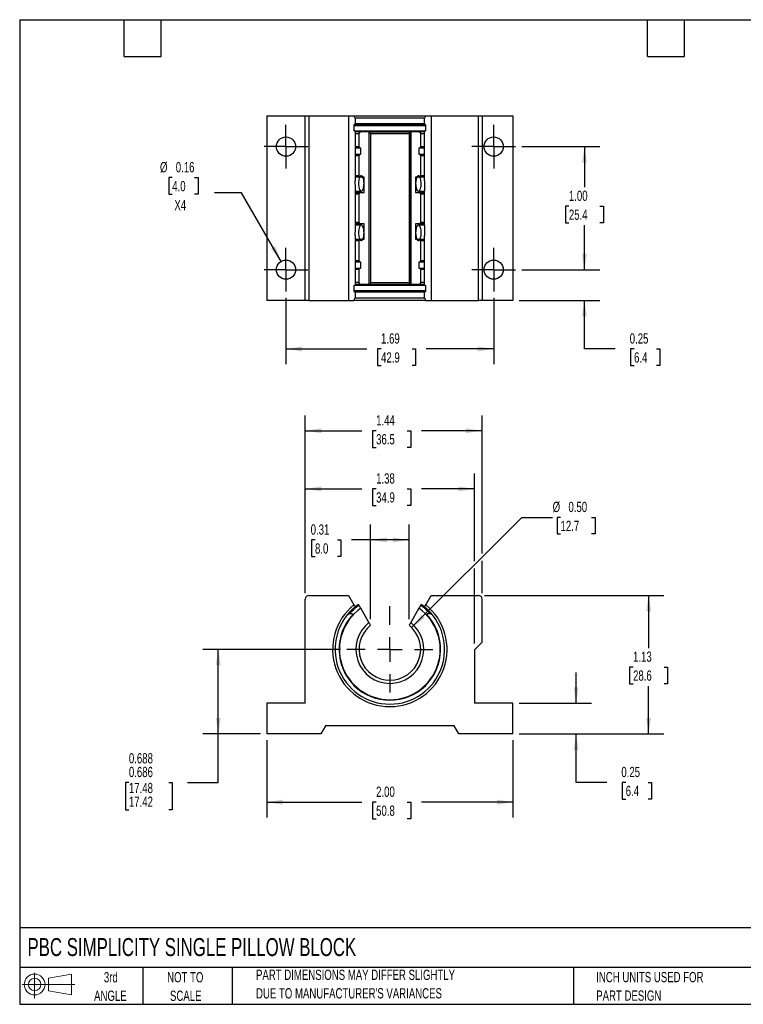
# Model space of a CAD drawing. Header units: inches. Extents: x 0.2 to 10.8, y 0.2 to 8.2.
# Tile 1 of 2: x 0.2 to 6.1, y 0.2 to 8.2. Entities that reach past the tile are written whole.
import ezdxf

# ---------------------------------------------------------------- set-up
doc = ezdxf.new("R2010")
doc.units = ezdxf.units.IN
doc.header["$MEASUREMENT"] = 0
doc.linetypes.add('CENTERX2', pattern=[0.8, 0.5, -0.1, 0.1, -0.1])
doc.layers.add('CENTER', color=40, linetype='CENTERX2')
doc.layers.add('SLD-DEFPOINTS', color=7, linetype='Continuous')
doc.layers.add('DIMENSIONS', color=140, linetype='Continuous', lineweight=25)
doc.layers.add('TEXT', color=140, linetype='Continuous', lineweight=25)
doc.styles.add('SLDTEXTSTYLE0', font='TXT', dxfattribs={"width": 0.7})
doc.dimstyles.new('SLDDIMSTYLE0', dxfattribs={"dimtxt": 0.084961, "dimasz": 0.13, "dimexe": 0, "dimexo": 0.0625, "dimgap": 0.02124, "dimtad": 0, "dimtih": 1, "dimtoh": 1, "dimrnd": 1e-09, "dimdsep": 46, "dimtxsty": 'SLDTEXTSTYLE0', "dimsah": 1, "dimcen": 0.09, "dimadec": 0, "dimazin": 2, "dimtfac": 1, "dimtmove": 0, "dimatfit": 0, "dimfxl": 0, "dimfrac": 2, "dimtolj": 1, "dimtzin": 12, "dimarcsym": 0})
doc.dimstyles.new('SLDDIMSTYLE1', dxfattribs={"dimtxt": 0.084961, "dimasz": 0.13, "dimexe": 0, "dimexo": 0.0625, "dimgap": 0.02124, "dimtad": 0, "dimtih": 1, "dimtoh": 1, "dimrnd": 1e-09, "dimzin": 12, "dimdsep": 46, "dimtxsty": 'SLDTEXTSTYLE0', "dimsah": 1, "dimcen": 0.09, "dimadec": 0, "dimazin": 3, "dimtfac": 1, "dimtofl": 0, "dimtmove": 0, "dimatfit": 3, "dimfxl": 0, "dimfrac": 2, "dimtolj": 1, "dimtzin": 12, "dimarcsym": 0})
doc.dimstyles.new('SLDDIMSTYLE2', dxfattribs={"dimtxt": 0.084961, "dimasz": 0.13, "dimexe": 0, "dimexo": 0.0625, "dimgap": 0.02124, "dimtad": 0, "dimtih": 1, "dimtoh": 1, "dimrnd": 1e-09, "dimzin": 0, "dimdsep": 46, "dimtxsty": 'SLDTEXTSTYLE0', "dimsah": 1, "dimcen": 0, "dimadec": 0, "dimazin": 0, "dimtfac": 1, "dimtofl": 0, "dimtmove": 0, "dimatfit": 3, "dimfxl": 0, "dimfrac": 2, "dimtolj": 1, "dimtzin": 12, "dimarcsym": 0})
doc.dimstyles.new('SLDDIMSTYLE3', dxfattribs={"dimtxt": 0.084961, "dimasz": 0.13, "dimexe": 0, "dimexo": 0.0625, "dimgap": 0.02124, "dimtad": 0, "dimtih": 1, "dimtoh": 1, "dimdec": 3, "dimrnd": 1e-09, "dimdsep": 46, "dimtxsty": 'SLDTEXTSTYLE0', "dimsah": 1, "dimcen": 0.09, "dimadec": 0, "dimazin": 2, "dimlim": 1, "dimtp": 0.001, "dimtm": 0.001, "dimtfac": 1, "dimtdec": 3, "dimtofl": 0, "dimtmove": 0, "dimatfit": 3, "dimfxl": 0, "dimfrac": 2, "dimtolj": 1, "dimtzin": 12, "dimarcsym": 0})
doc.dimstyles.new('SLDDIMSTYLE4', dxfattribs={"dimtxt": 0.084961, "dimasz": 0.13, "dimexe": 0, "dimexo": 0.0625, "dimgap": 0.02124, "dimtad": 0, "dimtih": 1, "dimtoh": 1, "dimrnd": 1e-09, "dimdsep": 46, "dimtxsty": 'SLDTEXTSTYLE0', "dimsah": 1, "dimcen": 0.09, "dimadec": 0, "dimazin": 2, "dimtfac": 1, "dimtofl": 0, "dimtmove": 0, "dimatfit": 3, "dimfxl": 0, "dimfrac": 2, "dimtolj": 1, "dimtzin": 12, "dimarcsym": 0})
doc.dimstyles.new('SLDDIMSTYLE5', dxfattribs={"dimtxt": 0.084961, "dimasz": 0.13, "dimexe": 0, "dimexo": 0.0625, "dimgap": 0.02124, "dimtad": 0, "dimtih": 1, "dimtoh": 1, "dimrnd": 1e-09, "dimzin": 4, "dimdsep": 46, "dimtxsty": 'SLDTEXTSTYLE0', "dimsah": 1, "dimcen": 0.09, "dimadec": 0, "dimazin": 1, "dimtfac": 1, "dimtofl": 0, "dimtmove": 0, "dimatfit": 3, "dimfxl": 0, "dimfrac": 2, "dimtolj": 1, "dimtzin": 12, "dimarcsym": 0})
doc.dimstyles.new('SLDDIMSTYLE6', dxfattribs={"dimtxt": 0.084961, "dimasz": 0.13, "dimexe": 0, "dimexo": 0.0625, "dimgap": 0.02124, "dimtad": 0, "dimtih": 1, "dimtoh": 1, "dimrnd": 1e-09, "dimdsep": 46, "dimtxsty": 'SLDTEXTSTYLE0', "dimsah": 1, "dimcen": 0, "dimadec": 0, "dimazin": 2, "dimtfac": 1, "dimtofl": 0, "dimtmove": 0, "dimatfit": 3, "dimfxl": 0, "dimfrac": 2, "dimtolj": 1, "dimtzin": 12, "dimarcsym": 0})

# ---------------------------------------------------------------- blocks, each defined once
blk = doc.blocks.new('Block11')
at = {"color": 7, "linetype": 'Continuous', "lineweight": 18}
for p, q in [((0.1019, 0.2091), (0.1019, 0)), ((0.2157, 0.1641), (0.4006, 0.1981)), ((0.2157, 0.0628), (0.2157, 0.1641)), ((0.4006, 0.1981), (0.4006, 0.0288)), ((0, 0.1135), (0.4281, 0.1135)), ((0.2157, 0.0628), (0.4006, 0.0288))]:
    blk.add_line(p, q, dxfattribs=at)
for radius in [0.0846, 0.0506]:
    blk.add_circle((0.1019, 0.1135), radius, dxfattribs=at)
blk = doc.blocks.new('Block12')
at = {"layer": 'SLD-DEFPOINTS'}
blk.add_blockref('Block11', (0, 0), dxfattribs=at)
blk = doc.blocks.new('SW_NOTE_0_2')
at = {"layer": 'TEXT', "color": 0, "char_height": 0.083333, "attachment_point": 1, "style": 'SLDTEXTSTYLE0'}
for s, insert in [('PART DIMENSIONS MAY DIFFER SLIGHTLY', (0, 0.1074)), ("DUE TO MANUFACTURER'S VARIANCES", (0, -0.0431))]:
    blk.add_mtext(s, dxfattribs=dict(at, insert=insert))
blk = doc.blocks.new('SW_NOTE_0_3')
at = {"layer": 'TEXT', "color": 0, "char_height": 0.08333, "attachment_point": 2, "style": 'SLDTEXTSTYLE0'}
for s, insert in [('NOT TO', (0.207, 0.1074)), ('SCALE', (0.2108, -0.0431))]:
    blk.add_mtext(s, dxfattribs=dict(at, insert=insert))
blk = doc.blocks.new('SW_NOTE_0_4')
at = {"layer": 'TEXT', "color": 0, "char_height": 0.08333, "attachment_point": 2, "style": 'SLDTEXTSTYLE0'}
for s, insert in [('3rd', (0.0911, 0.1074)), ('ANGLE', (0.0873, -0.0431))]:
    blk.add_mtext(s, dxfattribs=dict(at, insert=insert))
blk = doc.blocks.new('SW_NOTE_0_5')
at = {"layer": 'TEXT', "color": 0, "char_height": 0.083333, "attachment_point": 1, "style": 'SLDTEXTSTYLE0'}
for s, insert in [('INCH UNITS USED FOR', (0, 0.1074)), ('PART DESIGN', (0, -0.0431))]:
    blk.add_mtext(s, dxfattribs=dict(at, insert=insert))
blk = doc.blocks.new('_D')
at = {"layer": 'DIMENSIONS'}
for p, q in [((4.7704, 2.6967), (4.7704, 2.9467)), ((4.3073, 2.6967), (4.8954, 2.6967)), ((4.3073, 2.4467), (4.8954, 2.4467)), ((4.7704, 2.053), (4.7704, 2.4467)), ((5.0204, 2.053), (4.7704, 2.053)), ((5.1735, 2.053), (5.145, 2.053)), ((5.145, 2.053), (5.145, 1.9179)), ((5.3553, 2.053), (5.3839, 2.053)), ((5.3839, 2.053), (5.3839, 1.9179)), ((5.145, 1.9179), (5.1735, 1.9179)), ((5.3839, 1.9179), (5.3553, 1.9179))]:
    blk.add_line(p, q, dxfattribs=at)
for points in [[(4.7704, 2.6967), (4.7904, 2.8267), (4.7504, 2.8267)], [(4.7704, 2.4467), (4.7504, 2.3167), (4.7904, 2.3167)]]:
    blk.add_solid(points, dxfattribs=at)
at = {"layer": 'DIMENSIONS', "char_height": 0.08333, "attachment_point": 1, "style": 'SLDTEXTSTYLE0'}
for s, insert in [('0.25', (5.1382, 2.1794)), ('6.4', (5.1735, 2.0254))]:
    blk.add_mtext(s, dxfattribs=dict(at, insert=insert))
blk = doc.blocks.new('_D_1')
at = {"layer": 'DIMENSIONS'}
for p, q in [((4.0273, 3.5717), (5.4846, 3.5717)), ((5.3596, 3.5717), (5.3596, 3.1441)), ((5.2334, 2.99), (5.2049, 2.99)), ((5.2049, 2.99), (5.2049, 2.855)), ((5.4859, 2.99), (5.5144, 2.99)), ((5.5144, 2.99), (5.5144, 2.855)), ((5.2049, 2.855), (5.2334, 2.855)), ((5.3596, 2.4467), (5.3596, 2.836)), ((5.5144, 2.855), (5.4859, 2.855)), ((4.3073, 2.4467), (5.4846, 2.4467))]:
    blk.add_line(p, q, dxfattribs=at)
for points in [[(5.3596, 3.5717), (5.3396, 3.4417), (5.3796, 3.4417)], [(5.3596, 2.4467), (5.3796, 2.5767), (5.3396, 2.5767)]]:
    blk.add_solid(points, dxfattribs=at)
at = {"layer": 'DIMENSIONS', "char_height": 0.08333, "attachment_point": 1, "style": 'SLDTEXTSTYLE0'}
for s, insert in [('1.13', (5.2334, 3.1165)), ('28.6', (5.2334, 2.9624))]:
    blk.add_mtext(s, dxfattribs=dict(at, insert=insert))
blk = doc.blocks.new('_D_2')
at = {"layer": 'DIMENSIONS'}
for p, q in [((2.5698, 3.5917), (2.5698, 5.0353)), ((4.0073, 3.9137), (4.0073, 5.0353)), ((2.5698, 4.9103), (3.0307, 4.9103)), ((3.1458, 4.9103), (3.1173, 4.9103)), ((3.1173, 4.9103), (3.1173, 4.7752)), ((3.3983, 4.9103), (3.4268, 4.9103)), ((3.4268, 4.9103), (3.4268, 4.7752)), ((4.0073, 4.9103), (3.5134, 4.9103)), ((3.1173, 4.7752), (3.1458, 4.7752)), ((3.4268, 4.7752), (3.3983, 4.7752)), ((4.0073, 3.5917), (4.0073, 3.8537))]:
    blk.add_line(p, q, dxfattribs=at)
for points in [[(2.5698, 4.9103), (2.6998, 4.8903), (2.6998, 4.9303)], [(4.0073, 4.9103), (3.8773, 4.9303), (3.8773, 4.8903)]]:
    blk.add_solid(points, dxfattribs=at)
at = {"layer": 'DIMENSIONS', "char_height": 0.08333, "attachment_point": 1, "style": 'SLDTEXTSTYLE0'}
for s, insert in [('1.44', (3.1458, 5.0367)), ('36.5', (3.1458, 4.8826))]:
    blk.add_mtext(s, dxfattribs=dict(at, insert=insert))
blk = doc.blocks.new('_D_3')
at = {"layer": 'DIMENSIONS'}
for p, q in [((3.4344, 3.3108), (4.33, 4.2064)), ((4.33, 4.2064), (4.58, 4.2064)), ((4.6442, 4.2064), (4.6156, 4.2064)), ((4.6156, 4.2064), (4.6156, 4.0714)), ((4.8966, 4.2064), (4.9252, 4.2064)), ((4.9252, 4.2064), (4.9252, 4.0714)), ((4.6156, 4.0714), (4.6442, 4.0714)), ((4.9252, 4.0714), (4.8966, 4.0714))]:
    blk.add_line(p, q, dxfattribs=at)
blk.add_solid([(3.4344, 3.3108), (3.5405, 3.3886), (3.5122, 3.4169)], dxfattribs=at)
at = {"layer": 'DIMENSIONS', "char_height": 0.08333, "attachment_point": 1, "style": 'SLDTEXTSTYLE0'}
for s, insert in [('%%c', (4.58, 4.3329)), ('0.50', (4.7083, 4.3329)), ('12.7', (4.6442, 4.1788))]:
    blk.add_mtext(s, dxfattribs=dict(at, insert=insert))
blk = doc.blocks.new('_D_4')
at = {"layer": 'DIMENSIONS'}
for p, q in [((2.8568, 3.1337), (1.7386, 3.1337)), ((1.8636, 2.4467), (1.8636, 3.1337)), ((2.2073, 2.4467), (1.7386, 2.4467)), ((1.8636, 2.053), (1.8636, 2.4467)), ((1.1373, 2.053), (1.1088, 2.053)), ((1.1088, 2.053), (1.1088, 1.8308)), ((1.4604, 2.053), (1.489, 2.053)), ((1.489, 2.053), (1.489, 1.8308)), ((1.6136, 2.053), (1.8636, 2.053)), ((1.1088, 1.8308), (1.1373, 1.8308)), ((1.489, 1.8308), (1.4604, 1.8308))]:
    blk.add_line(p, q, dxfattribs=at)
for points in [[(1.8636, 3.1337), (1.8436, 3.0037), (1.8836, 3.0037)], [(1.8636, 2.4467), (1.8836, 2.5767), (1.8436, 2.5767)]]:
    blk.add_solid(points, dxfattribs=at)
at = {"layer": 'DIMENSIONS', "char_height": 0.08333, "attachment_point": 1, "style": 'SLDTEXTSTYLE0'}
for s, insert in [('0.688', (1.1373, 2.2905)), ('0.686', (1.1373, 2.1794)), ('17.48', (1.1373, 2.0493)), ('17.42', (1.1373, 1.9382))]:
    blk.add_mtext(s, dxfattribs=dict(at, insert=insert))
blk = doc.blocks.new('_D_5')
at = {"layer": 'DIMENSIONS'}
for p, q in [((3.1008, 3.3792), (3.1008, 4.148)), ((3.4138, 3.3792), (3.4138, 4.148)), ((2.6494, 4.023), (2.6208, 4.023)), ((2.6208, 4.023), (2.6208, 3.8879)), ((2.8312, 4.023), (2.8597, 4.023)), ((2.8597, 4.023), (2.8597, 3.8879)), ((3.1008, 4.023), (2.9463, 4.023)), ((3.4138, 4.023), (3.1008, 4.023)), ((2.6208, 3.8879), (2.6494, 3.8879)), ((2.8597, 3.8879), (2.8312, 3.8879))]:
    blk.add_line(p, q, dxfattribs=at)
for points in [[(3.1008, 4.023), (3.2308, 4.003), (3.2308, 4.043)], [(3.4138, 4.023), (3.2838, 4.043), (3.2838, 4.003)]]:
    blk.add_solid(points, dxfattribs=at)
at = {"layer": 'DIMENSIONS', "char_height": 0.08333, "attachment_point": 1, "style": 'SLDTEXTSTYLE0'}
for s, insert in [('0.31', (2.614, 4.1494)), ('8.0', (2.6494, 3.9953))]:
    blk.add_mtext(s, dxfattribs=dict(at, insert=insert))
blk = doc.blocks.new('_D_6')
at = {"layer": 'DIMENSIONS'}
for p, q in [((2.2573, 2.3967), (2.2573, 1.7675)), ((4.2573, 2.3967), (4.2573, 1.7675)), ((2.2573, 1.8925), (3.0307, 1.8925)), ((3.1458, 1.8925), (3.1173, 1.8925)), ((3.1173, 1.8925), (3.1173, 1.7575)), ((3.3983, 1.8925), (3.4268, 1.8925)), ((3.4268, 1.8925), (3.4268, 1.7575)), ((4.2573, 1.8925), (3.5134, 1.8925)), ((3.1173, 1.7575), (3.1458, 1.7575)), ((3.4268, 1.7575), (3.3983, 1.7575))]:
    blk.add_line(p, q, dxfattribs=at)
for points in [[(2.2573, 1.8925), (2.3873, 1.8725), (2.3873, 1.9125)], [(4.2573, 1.8925), (4.1273, 1.9125), (4.1273, 1.8725)]]:
    blk.add_solid(points, dxfattribs=at)
at = {"layer": 'DIMENSIONS', "char_height": 0.08333, "attachment_point": 1, "style": 'SLDTEXTSTYLE0'}
for s, insert in [('2.00', (3.1458, 2.019)), ('50.8', (3.1458, 1.8649))]:
    blk.add_mtext(s, dxfattribs=dict(at, insert=insert))
blk = doc.blocks.new('_D_7')
at = {"layer": 'DIMENSIONS'}
for p, q in [((2.5698, 3.5917), (2.5698, 4.5628)), ((3.9448, 3.8512), (3.9448, 4.5628)), ((2.5698, 4.4378), (3.0307, 4.4378)), ((3.1458, 4.4378), (3.1173, 4.4378)), ((3.1173, 4.4378), (3.1173, 4.3028)), ((3.3983, 4.4378), (3.4268, 4.4378)), ((3.4268, 4.4378), (3.4268, 4.3028)), ((3.9448, 4.4378), (3.5134, 4.4378)), ((3.1173, 4.3028), (3.1458, 4.3028)), ((3.4268, 4.3028), (3.3983, 4.3028)), ((3.9448, 3.1812), (3.9448, 3.7912))]:
    blk.add_line(p, q, dxfattribs=at)
for points in [[(2.5698, 4.4378), (2.6998, 4.4178), (2.6998, 4.4578)], [(3.9448, 4.4378), (3.8148, 4.4578), (3.8148, 4.4178)]]:
    blk.add_solid(points, dxfattribs=at)
at = {"layer": 'DIMENSIONS', "char_height": 0.08333, "attachment_point": 1, "style": 'SLDTEXTSTYLE0'}
for s, insert in [('1.38', (3.1458, 4.5643)), ('34.9', (3.1458, 4.4102))]:
    blk.add_mtext(s, dxfattribs=dict(at, insert=insert))
blk = doc.blocks.new('SW_CENTERMARKSYMBOL_0')
at = {"layer": 'CENTER', "color": 0}
for p, q in [((0, 0.2), (0, 0.350475)), ((0, 0), (0, 0.1)), ((-0.2, 0), (-0.350475, 0)), ((0, 0), (-0.1, 0)), ((0, 0), (0, -0.1)), ((0, 0), (0.1, 0)), ((0.2, 0), (0.350475, 0)), ((0, -0.2), (0, -0.350475))]:
    blk.add_line(p, q, dxfattribs=at)
blk = doc.blocks.new('_D_9')
at = {"layer": 'DIMENSIONS'}
for p, q in [((4.3292, 7.2188), (4.9633, 7.2188)), ((4.8383, 7.2188), (4.8383, 6.8889)), ((4.712, 6.7348), (4.6835, 6.7348)), ((4.6835, 6.7348), (4.6835, 6.5998)), ((4.9645, 6.7348), (4.993, 6.7348)), ((4.993, 6.7348), (4.993, 6.5998)), ((4.6835, 6.5998), (4.712, 6.5998)), ((4.8383, 6.2188), (4.8383, 6.5808)), ((4.993, 6.5998), (4.9645, 6.5998)), ((4.3292, 6.2188), (4.9633, 6.2188))]:
    blk.add_line(p, q, dxfattribs=at)
for points in [[(4.8383, 7.2188), (4.8183, 7.0888), (4.8583, 7.0888)], [(4.8383, 6.2188), (4.8583, 6.3488), (4.8183, 6.3488)]]:
    blk.add_solid(points, dxfattribs=at)
at = {"layer": 'DIMENSIONS', "char_height": 0.08333, "attachment_point": 1, "style": 'SLDTEXTSTYLE0'}
for s, insert in [('1.00', (4.712, 6.8613)), ('25.4', (4.712, 6.7072))]:
    blk.add_mtext(s, dxfattribs=dict(at, insert=insert))
blk = doc.blocks.new('_D_10')
at = {"layer": 'DIMENSIONS'}
for p, q in [((4.8383, 6.2188), (4.8383, 6.4688)), ((4.3292, 6.2188), (4.9633, 6.2188)), ((4.3073, 5.9688), (4.9633, 5.9688)), ((4.8383, 5.5751), (4.8383, 5.9688)), ((5.0883, 5.5751), (4.8383, 5.5751)), ((5.2414, 5.5751), (5.2129, 5.5751)), ((5.2129, 5.5751), (5.2129, 5.44)), ((5.4232, 5.5751), (5.4517, 5.5751)), ((5.4517, 5.5751), (5.4517, 5.44)), ((5.2129, 5.44), (5.2414, 5.44)), ((5.4517, 5.44), (5.4232, 5.44))]:
    blk.add_line(p, q, dxfattribs=at)
for points in [[(4.8383, 6.2188), (4.8583, 6.3488), (4.8183, 6.3488)], [(4.8383, 5.9688), (4.8183, 5.8388), (4.8583, 5.8388)]]:
    blk.add_solid(points, dxfattribs=at)
at = {"layer": 'DIMENSIONS', "char_height": 0.08333, "attachment_point": 1, "style": 'SLDTEXTSTYLE0'}
for s, insert in [('0.25', (5.2061, 5.7015)), ('6.4', (5.2414, 5.5475))]:
    blk.add_mtext(s, dxfattribs=dict(at, insert=insert))
blk = doc.blocks.new('_D_11')
at = {"layer": 'DIMENSIONS'}
for p, q in [((2.4135, 5.9907), (2.4135, 5.4501)), ((4.101, 5.9907), (4.101, 5.4501)), ((2.4135, 5.5751), (3.0708, 5.5751)), ((3.1859, 5.5751), (3.1573, 5.5751)), ((3.1573, 5.5751), (3.1573, 5.44)), ((3.4383, 5.5751), (3.4669, 5.5751)), ((3.4669, 5.5751), (3.4669, 5.44)), ((4.101, 5.5751), (3.5535, 5.5751)), ((3.1573, 5.44), (3.1859, 5.44)), ((3.4669, 5.44), (3.4383, 5.44))]:
    blk.add_line(p, q, dxfattribs=at)
for points in [[(2.4135, 5.5751), (2.5435, 5.5551), (2.5435, 5.5951)], [(4.101, 5.5751), (3.971, 5.5951), (3.971, 5.5551)]]:
    blk.add_solid(points, dxfattribs=at)
at = {"layer": 'DIMENSIONS', "char_height": 0.08333, "attachment_point": 1, "style": 'SLDTEXTSTYLE0'}
for s, insert in [('1.69', (3.1859, 5.7015)), ('42.9', (3.1859, 5.5475))]:
    blk.add_mtext(s, dxfattribs=dict(at, insert=insert))
blk = doc.blocks.new('_D_12')
at = {"layer": 'DIMENSIONS'}
for p, q in [((1.4893, 6.9669), (1.4608, 6.9669)), ((1.4608, 6.9669), (1.4608, 6.8318)), ((1.6711, 6.9669), (1.6997, 6.9669)), ((1.6997, 6.9669), (1.6997, 6.8318)), ((1.4608, 6.8318), (1.4893, 6.8318)), ((1.6997, 6.8318), (1.6711, 6.8318)), ((2.0519, 6.8435), (1.8331, 6.8435)), ((2.3744, 6.2864), (2.0519, 6.8435))]:
    blk.add_line(p, q, dxfattribs=at)
blk.add_solid([(2.3744, 6.2864), (2.3266, 6.4089), (2.2919, 6.3889)], dxfattribs=at)
at = {"layer": 'DIMENSIONS', "char_height": 0.08333, "attachment_point": 1, "style": 'SLDTEXTSTYLE0'}
for s, insert in [('%%c', (1.3899, 7.0933)), ('0.16', (1.5181, 7.0933)), ('4.0', (1.4893, 6.9393)), ('X4', (1.5068, 6.7852))]:
    blk.add_mtext(s, dxfattribs=dict(at, insert=insert))
blk = doc.blocks.new('SW_CENTERMARKSYMBOL_1')
at = {"layer": 'CENTER', "color": 0}
for p, q in [((0, 0.1), (0, 0.178125)), ((0, 0), (0, 0.1)), ((-0.1, 0), (-0.178125, 0)), ((0, 0), (-0.1, 0)), ((0, 0), (0, -0.1)), ((0, 0), (0.1, 0)), ((0.1, 0), (0.178125, 0)), ((0, -0.1), (0, -0.178125))]:
    blk.add_line(p, q, dxfattribs=at)
blk = doc.blocks.new('SW_CENTERMARKSYMBOL_2')
at = {"layer": 'CENTER', "color": 0}
for p, q in [((0, 0.1), (0, 0.178125)), ((0, 0), (0, 0.1)), ((-0.1, 0), (-0.178125, 0)), ((0, 0), (-0.1, 0)), ((0, 0), (0, -0.1)), ((0, 0), (0.1, 0)), ((0.1, 0), (0.178125, 0)), ((0, -0.1), (0, -0.178125))]:
    blk.add_line(p, q, dxfattribs=at)
blk = doc.blocks.new('SW_CENTERMARKSYMBOL_3')
at = {"layer": 'CENTER', "color": 0}
for p, q in [((0, 0.1), (0, 0.178125)), ((0, 0), (0, 0.1)), ((-0.1, 0), (-0.178125, 0)), ((0, 0), (-0.1, 0)), ((0, 0), (0, -0.1)), ((0, 0), (0.1, 0)), ((0.1, 0), (0.178125, 0)), ((0, -0.1), (0, -0.178125))]:
    blk.add_line(p, q, dxfattribs=at)
blk = doc.blocks.new('SW_CENTERMARKSYMBOL_4')
at = {"layer": 'CENTER', "color": 0}
for p, q in [((0, 0.1), (0, 0.178125)), ((0, 0), (0, 0.1)), ((-0.1, 0), (-0.178125, 0)), ((0, 0), (-0.1, 0)), ((0, 0), (0, -0.1)), ((0, 0), (0.1, 0)), ((0.1, 0), (0.178125, 0)), ((0, -0.1), (0, -0.178125))]:
    blk.add_line(p, q, dxfattribs=at)

msp = doc.modelspace()

# ---------------------------------------------------------------- linework, layer by layer
for p, q in [((2.2573, 7.4688), (2.2573, 5.9688)), ((2.2573, 7.4688), (2.5698, 7.4688)), ((2.5698, 5.9688), (2.5698, 7.4688)), ((2.5698, 7.4688), (2.5998, 7.4688)), ((2.5998, 7.4688), (2.5998, 5.9688)), ((2.5998, 7.4688), (2.9214, 7.4688)), ((2.9214, 7.4688), (2.9214, 5.9688)), ((2.9214, 7.4688), (2.9653, 7.4688)), ((2.9652, 7.4688), (3.5492, 7.4688)), ((2.9755, 7.4488), (2.9755, 7.4055)), ((3.5397, 7.4488), (2.9755, 7.4488)), ((3.5391, 7.4055), (3.5391, 7.4488)), ((3.5492, 7.4688), (3.5932, 7.4688)), ((3.5932, 7.4688), (3.5932, 5.9688)), ((3.5932, 7.4688), (3.9773, 7.4688)), ((3.9773, 5.9688), (3.9773, 7.4688)), ((3.9773, 7.4688), (4.0073, 7.4688)), ((4.0073, 7.4688), (4.0073, 5.9688)), ((4.0073, 7.4688), (4.2573, 7.4688)), ((4.2573, 7.4688), (4.2573, 5.9688)), ((2.9719, 7.3955), (2.9651, 7.3955)), ((2.9651, 7.3955), (2.9651, 7.3475)), ((2.9651, 7.3895), (3.5495, 7.3895)), ((2.9719, 7.3955), (2.9755, 7.4055)), ((3.5427, 7.3955), (2.9719, 7.3955)), ((2.9755, 7.4055), (3.5395, 7.4055)), ((3.5391, 7.4055), (3.5427, 7.3955)), ((3.5495, 7.3955), (3.5427, 7.3955)), ((3.5495, 7.3475), (3.5495, 7.3955)), ((2.9719, 7.3475), (2.9651, 7.3475)), ((2.9719, 7.3475), (3.5428, 7.3475)), ((2.9755, 7.3375), (2.9719, 7.3475)), ((3.0208, 7.34), (2.9744, 7.34)), ((2.9755, 7.3375), (2.9755, 6.94)), ((3.0068, 7.3214), (2.9755, 7.3214)), ((3.0068, 7.2158), (3.0068, 7.3214)), ((3.0879, 7.34), (3.0208, 7.34)), ((3.0879, 7.34), (3.0879, 6.0975)), ((3.4267, 7.34), (3.0879, 7.34)), ((3.0879, 7.34), (3.0879, 6.0975)), ((3.0891, 7.34), (3.4267, 7.34)), ((3.1008, 7.3241), (3.1008, 6.1135)), ((3.1008, 7.3241), (3.4138, 7.3241)), ((3.4138, 7.3241), (3.4138, 6.1135)), ((3.4267, 7.34), (3.4267, 6.0975)), ((3.4267, 6.0975), (3.4267, 7.34)), ((3.4938, 7.34), (3.4267, 7.34)), ((3.5405, 7.34), (3.4938, 7.34)), ((3.5391, 7.3214), (3.5077, 7.3214)), ((3.5077, 7.3214), (3.5077, 7.2158)), ((3.5427, 7.3475), (3.5391, 7.3375)), ((3.5391, 6.94), (3.5391, 7.3375)), ((3.5495, 7.3475), (3.5427, 7.3475)), ((3.0068, 7.2158), (2.9755, 7.2158)), ((3.0121, 7.2053), (2.9755, 7.2053)), ((3.0068, 7.2158), (3.0121, 7.2053)), ((3.0205, 7.2053), (3.0121, 7.2053)), ((3.0205, 7.1578), (3.0205, 7.2053)), ((3.5024, 7.2053), (3.4941, 7.2053)), ((3.4941, 7.2053), (3.4941, 7.1578)), ((3.5024, 7.2053), (3.5077, 7.2158)), ((3.5391, 7.2053), (3.5024, 7.2053)), ((3.5391, 7.2158), (3.5077, 7.2158)), ((2.9755, 7.1578), (3.0121, 7.1578)), ((2.9755, 7.1473), (3.0068, 7.1473)), ((3.0121, 7.1578), (3.0068, 7.1473)), ((3.0068, 6.9808), (3.0068, 7.1473)), ((3.0121, 7.1578), (3.0205, 7.1578)), ((3.4941, 7.1578), (3.5024, 7.1578)), ((3.5077, 7.1473), (3.5024, 7.1578)), ((3.5024, 7.1578), (3.5391, 7.1578)), ((3.5077, 7.1473), (3.5077, 6.9808)), ((3.5077, 7.1473), (3.5391, 7.1473)), ((3.0068, 6.9808), (2.9755, 6.9808)), ((3.0121, 6.9703), (2.9755, 6.9703)), ((3.0068, 6.9808), (3.0121, 6.9703)), ((3.0476, 6.9703), (3.0121, 6.9703)), ((3.0476, 6.8453), (3.0476, 6.9703)), ((3.5024, 6.9703), (3.467, 6.9703)), ((3.467, 6.9703), (3.467, 6.8453)), ((3.5024, 6.9703), (3.5077, 6.9808)), ((3.5391, 6.9703), (3.5024, 6.9703)), ((3.5391, 6.9808), (3.5077, 6.9808)), ((2.9771, 6.8566), (3.0252, 6.8566)), ((2.9771, 6.8453), (3.0121, 6.8453)), ((2.9779, 6.8348), (3.0068, 6.8348)), ((3.0121, 6.8453), (3.0068, 6.8348)), ((3.0068, 6.6028), (3.0068, 6.8348)), ((3.0121, 6.8453), (3.0476, 6.8453)), ((3.467, 6.8453), (3.5024, 6.8453)), ((3.4894, 6.8566), (3.5374, 6.8566)), ((3.5077, 6.8348), (3.5024, 6.8453)), ((3.5024, 6.8453), (3.5372, 6.8453)), ((3.5077, 6.8348), (3.5077, 6.6028)), ((3.5077, 6.8348), (3.5371, 6.8348)), ((3.0252, 6.581), (2.9771, 6.581)), ((3.0121, 6.5923), (2.9773, 6.5923)), ((3.0068, 6.6028), (2.9774, 6.6028)), ((3.0068, 6.6028), (3.0121, 6.5923)), ((3.0476, 6.5923), (3.0121, 6.5923)), ((3.0476, 6.4673), (3.0476, 6.5923)), ((3.5024, 6.5923), (3.467, 6.5923)), ((3.467, 6.5923), (3.467, 6.4673)), ((3.5375, 6.581), (3.4894, 6.581)), ((3.5024, 6.5923), (3.5077, 6.6028)), ((3.5374, 6.5923), (3.5024, 6.5923)), ((3.5366, 6.6028), (3.5077, 6.6028)), ((2.9755, 6.4975), (2.9755, 6.097)), ((3.5391, 6.097), (3.5391, 6.4975)), ((2.9755, 6.4673), (3.0121, 6.4673)), ((2.9755, 6.4568), (3.0068, 6.4568)), ((3.0121, 6.4673), (3.0068, 6.4568)), ((3.0068, 6.2903), (3.0068, 6.4568)), ((3.0121, 6.4673), (3.0476, 6.4673)), ((3.467, 6.4673), (3.5024, 6.4673)), ((3.5077, 6.4568), (3.5024, 6.4673)), ((3.5024, 6.4673), (3.5391, 6.4673)), ((3.5077, 6.4568), (3.5077, 6.2903)), ((3.5077, 6.4568), (3.5391, 6.4568)), ((3.0068, 6.2903), (2.9755, 6.2903)), ((3.0121, 6.2798), (2.9755, 6.2798)), ((3.0068, 6.2903), (3.0121, 6.2798)), ((3.0205, 6.2798), (3.0121, 6.2798)), ((3.0205, 6.2323), (3.0205, 6.2798)), ((3.5024, 6.2798), (3.4941, 6.2798)), ((3.4941, 6.2798), (3.4941, 6.2323)), ((3.5024, 6.2798), (3.5077, 6.2903)), ((3.5391, 6.2798), (3.5024, 6.2798)), ((3.5391, 6.2903), (3.5077, 6.2903)), ((2.9755, 6.2323), (3.0121, 6.2323)), ((2.9755, 6.2218), (3.0068, 6.2218)), ((3.0121, 6.2323), (3.0068, 6.2218)), ((3.0068, 6.1161), (3.0068, 6.2218)), ((3.0121, 6.2323), (3.0205, 6.2323)), ((3.4941, 6.2323), (3.5024, 6.2323)), ((3.5077, 6.2218), (3.5024, 6.2323)), ((3.5024, 6.2323), (3.5391, 6.2323)), ((3.5077, 6.2218), (3.5077, 6.1161)), ((3.5077, 6.2218), (3.5391, 6.2218)), ((2.9651, 6.09), (2.9704, 6.09)), ((2.9651, 6.09), (2.9651, 6.042)), ((3.5448, 6.09), (2.9703, 6.09)), ((2.9704, 6.09), (2.9755, 6.097)), ((2.9755, 6.1161), (3.0068, 6.1161)), ((3.0208, 6.0975), (2.9755, 6.0975)), ((2.9755, 6.097), (3.5395, 6.097)), ((3.0879, 6.0975), (3.0208, 6.0975)), ((3.4267, 6.0975), (3.0879, 6.0975)), ((3.4253, 6.0975), (3.0879, 6.0975)), ((3.1008, 6.1135), (3.4138, 6.1135)), ((3.4938, 6.0975), (3.4267, 6.0975)), ((3.5397, 6.0975), (3.4938, 6.0975)), ((3.5077, 6.1161), (3.5391, 6.1161)), ((3.5391, 6.097), (3.5442, 6.09)), ((3.5442, 6.09), (3.5495, 6.09)), ((3.5495, 6.042), (3.5495, 6.09)), ((3.5495, 6.048), (2.9651, 6.048)), ((2.9651, 6.042), (2.9704, 6.042)), ((2.9755, 6.035), (2.9704, 6.042)), ((2.9704, 6.042), (3.5442, 6.042)), ((2.9755, 6.035), (2.9755, 5.9888)), ((3.5391, 6.035), (2.9755, 6.035)), ((3.5442, 6.042), (3.5391, 6.035)), ((3.5391, 5.9888), (3.5391, 6.035)), ((3.5442, 6.042), (3.5495, 6.042)), ((2.5698, 5.9688), (2.2573, 5.9688)), ((2.5998, 5.9688), (2.5698, 5.9688)), ((2.5998, 5.9688), (2.9214, 5.9688)), ((2.9214, 5.9688), (2.9653, 5.9688)), ((3.5492, 5.9688), (2.9653, 5.9688)), ((2.9755, 5.9888), (3.5395, 5.9888)), ((3.5492, 5.9688), (3.5932, 5.9688)), ((3.5932, 5.9688), (3.9773, 5.9688)), ((4.0073, 5.9688), (3.9773, 5.9688)), ((4.2573, 5.9688), (4.0073, 5.9688)), ((2.5698, 2.6967), (2.5698, 3.5417)), ((2.5998, 3.5717), (2.9214, 3.5717)), ((2.9214, 3.5717), (2.9653, 3.4956)), ((3.5492, 3.4956), (3.5932, 3.5717)), ((3.5932, 3.5717), (3.9773, 3.5717)), ((4.0073, 3.1937), (4.0073, 3.5417)), ((2.9755, 3.4781), (2.9757, 3.4776)), ((3.0879, 3.3516), (3.0208, 3.4678)), ((3.4938, 3.4678), (3.4267, 3.3516)), ((3.5389, 3.4776), (3.5391, 3.4781)), ((3.9448, 3.1312), (4.0073, 3.1937)), ((3.9448, 3.1312), (3.9448, 2.6967)), ((2.2573, 2.6967), (2.2573, 2.4467)), ((2.5698, 2.6967), (2.2573, 2.6967)), ((4.2573, 2.6967), (3.9448, 2.6967)), ((4.2573, 2.4467), (4.2573, 2.6967)), ((2.7354, 2.5117), (2.6978, 2.4467)), ((3.7792, 2.5117), (2.7354, 2.5117)), ((3.8167, 2.4467), (3.7792, 2.5117)), ((2.6978, 2.4467), (2.2573, 2.4467)), ((4.2573, 2.4467), (3.8167, 2.4467))]:
    msp.add_line(p, q)
at = {"flags": 128}
for points in [[(3.0028, 3.4988), (2.9797, 3.4815), (2.9755, 3.4781)], [(3.5391, 3.4781), (3.5349, 3.4815), (3.5117, 3.4988)], [(2.9104, 3.4124), (2.9127, 3.4138), (2.9191, 3.418)], [(3.6042, 3.4124), (3.6019, 3.4138), (3.5954, 3.418)]]:
    msp.add_lwpolyline(points, dxfattribs=at)
for centre in [(2.4135, 7.2188), (4.101, 7.2188), (2.4135, 6.2188), (4.101, 6.2188)]:
    msp.add_circle(centre, 0.0781)
for centre, radius, start, end in [((2.5998, 3.5417), 0.03, 90, 180), ((3.9773, 3.5417), 0.03, 0, 90), ((3.2573, 3.1337), 0.465, 128.89208, 51.10792), ((3.2573, 3.1337), 0.445, 129.29519, 50.70481), ((3.2573, 3.1337), 0.4094, 125.29108, 54.70892), ((3.2573, 3.1337), 0.4371, 124.95431, 138.60787), ((3.2573, 3.1337), 0.4371, 41.39213, 55.04569), ((3.2573, 3.1337), 0.4128, 136.82397, 43.17603), ((2.9365, 3.3936), 0.03, 48.68183, 125.29316), ((3.5781, 3.3936), 0.03, 54.70684, 131.31817), ((3.2573, 3.1337), 0.276, 127.86144, 52.13856), ((3.2573, 3.1337), 0.2505, 128.66845, 51.33155)]:
    msp.add_arc(centre, radius, start, end)
for points in [[(2.9755, 7.4488), (2.9721, 7.4554), (2.9687, 7.4621), (2.9653, 7.4688)], [(3.5492, 7.4688), (3.5459, 7.4621), (3.5425, 7.4554), (3.5391, 7.4488)], [(2.9755, 6.4975), (2.9802, 6.645), (2.9802, 6.7925), (2.9755, 6.94)], [(3.5391, 6.94), (3.5344, 6.7925), (3.5344, 6.645), (3.5391, 6.4975)], [(2.9653, 5.9688), (2.9687, 5.9755), (2.9721, 5.9821), (2.9755, 5.9888)], [(3.5391, 5.9888), (3.5425, 5.9821), (3.5459, 5.9755), (3.5492, 5.9688)], [(2.9653, 3.4956), (2.9687, 3.4898), (2.9721, 3.4839), (2.9755, 3.4781)], [(3.5391, 3.4781), (3.5425, 3.4839), (3.5459, 3.4898), (3.5492, 3.4956)]]:
    msp.add_open_spline(points, degree=3)
for points, knots in [([(3.0068, 7.3214), (3.008, 7.3269), (3.0099, 7.3317), (3.0149, 7.3383), (3.0178, 7.34), (3.0208, 7.34)], [0, 0, 0, 0, 0.5, 0.5, 1, 1, 1, 1]), ([(3.1008, 7.3241), (3.0995, 7.3288), (3.0976, 7.3327), (3.0943, 7.3369), (3.093, 7.338), (3.0905, 7.3395), (3.0892, 7.3399), (3.0879, 7.34)], [0, 0, 0, 0, 0.5, 0.5, 0.75, 0.75, 1, 1, 1, 1]), ([(3.4267, 7.34), (3.424, 7.3398), (3.4214, 7.3383), (3.418, 7.3341), (3.417, 7.3324), (3.4152, 7.3286), (3.4144, 7.3264), (3.4138, 7.3241)], [0, 0, 0, 0, 0.5, 0.5, 0.75, 0.75, 1, 1, 1, 1]), ([(3.4938, 7.34), (3.4967, 7.34), (3.4997, 7.3382), (3.5046, 7.3317), (3.5066, 7.3269), (3.5077, 7.3214)], [0, 0, 0, 0, 0.5, 0.5, 1, 1, 1, 1]), ([(3.0252, 6.8566), (3.0216, 6.8566), (3.0182, 6.8591), (3.0123, 6.8672), (3.01, 6.8727), (3.0063, 6.8848), (3.005, 6.8913), (3.0033, 6.9051), (3.0028, 6.912), (3.0028, 6.9261), (3.0033, 6.9332), (3.005, 6.9468), (3.0063, 6.9535), (3.01, 6.9655), (3.0123, 6.971), (3.0167, 6.9771), (3.0183, 6.9787), (3.0216, 6.981), (3.0234, 6.9816), (3.027, 6.9816), (3.0287, 6.981), (3.0321, 6.9787), (3.0337, 6.977), (3.038, 6.971), (3.0404, 6.9655), (3.0441, 6.9535), (3.0454, 6.9468), (3.0471, 6.9332), (3.0476, 6.9261), (3.0475, 6.912), (3.0471, 6.905), (3.0454, 6.8913), (3.0441, 6.8847), (3.0413, 6.8756), (3.0403, 6.8727), (3.0379, 6.8675), (3.0366, 6.8651), (3.0337, 6.8611), (3.0321, 6.8594), (3.0287, 6.8572), (3.027, 6.8566), (3.0252, 6.8566)], [0, 0, 0, 0, 0.0625, 0.0625, 0.125, 0.125, 0.1875, 0.1875, 0.25, 0.25, 0.3125, 0.3125, 0.375, 0.375, 0.4375, 0.4375, 0.46875, 0.46875, 0.5, 0.5, 0.53125, 0.53125, 0.5625, 0.5625, 0.625, 0.625, 0.6875, 0.6875, 0.75, 0.75, 0.8125, 0.8125, 0.875, 0.875, 0.90625, 0.90625, 0.9375, 0.9375, 0.96875, 0.96875, 1, 1, 1, 1]), ([(3.4894, 6.8566), (3.4858, 6.8566), (3.4823, 6.8591), (3.4765, 6.8672), (3.4741, 6.8726), (3.4705, 6.8847), (3.4692, 6.8913), (3.4674, 6.905), (3.467, 6.912), (3.467, 6.926), (3.4674, 6.9331), (3.4691, 6.9467), (3.4705, 6.9534), (3.4741, 6.9654), (3.4765, 6.9709), (3.4808, 6.977), (3.4824, 6.9787), (3.4858, 6.9809), (3.4875, 6.9816), (3.4911, 6.9816), (3.4929, 6.981), (3.4962, 6.9788), (3.4978, 6.9771), (3.5007, 6.9731), (3.5021, 6.9707), (3.5044, 6.9654), (3.5055, 6.9626), (3.5082, 6.9535), (3.5095, 6.9469), (3.5113, 6.9333), (3.5117, 6.9262), (3.5117, 6.9121), (3.5113, 6.905), (3.5096, 6.8914), (3.5083, 6.8849), (3.5055, 6.8757), (3.5045, 6.8729), (3.5021, 6.8676), (3.5008, 6.8652), (3.4964, 6.8591), (3.4929, 6.8566), (3.4894, 6.8566)], [0, 0, 0, 0, 0.0625, 0.0625, 0.125, 0.125, 0.1875, 0.1875, 0.25, 0.25, 0.3125, 0.3125, 0.375, 0.375, 0.4375, 0.4375, 0.46875, 0.46875, 0.5, 0.5, 0.53125, 0.53125, 0.5625, 0.5625, 0.59375, 0.59375, 0.625, 0.625, 0.6875, 0.6875, 0.75, 0.75, 0.8125, 0.8125, 0.875, 0.875, 0.90625, 0.90625, 0.9375, 0.9375, 1, 1, 1, 1]), ([(3.0252, 6.581), (3.0288, 6.581), (3.0322, 6.5785), (3.0381, 6.5704), (3.0404, 6.5649), (3.0441, 6.5529), (3.0454, 6.5463), (3.0471, 6.5326), (3.0475, 6.5256), (3.0476, 6.5115), (3.0471, 6.5044), (3.0454, 6.4909), (3.0441, 6.4842), (3.0405, 6.4721), (3.0381, 6.4666), (3.0337, 6.4606), (3.0321, 6.4589), (3.0288, 6.4566), (3.027, 6.456), (3.0235, 6.456), (3.0217, 6.4566), (3.0183, 6.4588), (3.0167, 6.4604), (3.0138, 6.4645), (3.0125, 6.4669), (3.0101, 6.4721), (3.0091, 6.475), (3.0063, 6.484), (3.005, 6.4907), (3.0033, 6.5043), (3.0028, 6.5114), (3.0028, 6.5255), (3.0033, 6.5326), (3.005, 6.5462), (3.0063, 6.5527), (3.009, 6.5619), (3.0101, 6.5647), (3.0124, 6.57), (3.0138, 6.5724), (3.0181, 6.5785), (3.0216, 6.581), (3.0252, 6.581)], [0, 0, 0, 0, 0.0625, 0.0625, 0.125, 0.125, 0.1875, 0.1875, 0.25, 0.25, 0.3125, 0.3125, 0.375, 0.375, 0.4375, 0.4375, 0.46875, 0.46875, 0.5, 0.5, 0.53125, 0.53125, 0.5625, 0.5625, 0.59375, 0.59375, 0.625, 0.625, 0.6875, 0.6875, 0.75, 0.75, 0.8125, 0.8125, 0.875, 0.875, 0.90625, 0.90625, 0.9375, 0.9375, 1, 1, 1, 1]), ([(3.4894, 6.581), (3.493, 6.581), (3.4964, 6.5785), (3.5022, 6.5704), (3.5046, 6.5649), (3.5083, 6.5528), (3.5096, 6.5462), (3.5113, 6.5325), (3.5117, 6.5255), (3.5117, 6.5115), (3.5113, 6.5044), (3.5096, 6.4908), (3.5082, 6.4841), (3.5046, 6.4721), (3.5022, 6.4666), (3.4979, 6.4605), (3.4963, 6.4588), (3.4929, 6.4566), (3.4911, 6.456), (3.4876, 6.456), (3.4858, 6.4566), (3.4825, 6.4589), (3.4809, 6.4605), (3.4765, 6.4666), (3.4741, 6.4721), (3.4705, 6.4841), (3.4692, 6.4908), (3.4674, 6.5044), (3.467, 6.5115), (3.467, 6.5256), (3.4674, 6.5326), (3.4692, 6.5463), (3.4705, 6.5529), (3.4732, 6.562), (3.4743, 6.5648), (3.4767, 6.5701), (3.478, 6.5725), (3.4809, 6.5765), (3.4825, 6.5782), (3.4858, 6.5804), (3.4876, 6.581), (3.4894, 6.581)], [0, 0, 0, 0, 0.0625, 0.0625, 0.125, 0.125, 0.1875, 0.1875, 0.25, 0.25, 0.3125, 0.3125, 0.375, 0.375, 0.4375, 0.4375, 0.46875, 0.46875, 0.5, 0.5, 0.53125, 0.53125, 0.5625, 0.5625, 0.625, 0.625, 0.6875, 0.6875, 0.75, 0.75, 0.8125, 0.8125, 0.875, 0.875, 0.90625, 0.90625, 0.9375, 0.9375, 0.96875, 0.96875, 1, 1, 1, 1]), ([(3.0208, 6.0975), (3.0178, 6.0975), (3.0148, 6.0993), (3.0099, 6.1059), (3.008, 6.1107), (3.0068, 6.1161)], [0, 0, 0, 0, 0.5, 0.5, 1, 1, 1, 1]), ([(3.1008, 6.1135), (3.0995, 6.1088), (3.0976, 6.1048), (3.0943, 6.1007), (3.093, 6.0996), (3.0905, 6.0981), (3.0892, 6.0976), (3.0879, 6.0975)], [0, 0, 0, 0, 0.5, 0.5, 0.75, 0.75, 1, 1, 1, 1]), ([(3.4267, 6.0975), (3.424, 6.0977), (3.4214, 6.0993), (3.418, 6.1034), (3.417, 6.1052), (3.4152, 6.109), (3.4144, 6.1111), (3.4138, 6.1135)], [0, 0, 0, 0, 0.5, 0.5, 0.75, 0.75, 1, 1, 1, 1]), ([(3.5077, 6.1161), (3.5066, 6.1106), (3.5046, 6.1059), (3.4997, 6.0993), (3.4967, 6.0975), (3.4938, 6.0975)], [0, 0, 0, 0, 0.5, 0.5, 1, 1, 1, 1]), ([(3.0059, 3.4935), (3.0055, 3.4942), (3.0042, 3.4963), (3.0033, 3.498), (3.0027, 3.499), (3.0029, 3.4987), (3.0029, 3.4987)], [0, 0, 0, 0, 0.183016, 0.579846, 0.985357, 1, 1, 1, 1]), ([(3.0208, 3.4678), (3.0178, 3.4729), (3.0148, 3.4781), (3.0099, 3.4866), (3.008, 3.49), (3.0068, 3.4919)], [0, 0, 0, 0, 0.5, 0.5, 1, 1, 1, 1]), ([(3.5077, 3.4919), (3.5066, 3.49), (3.5046, 3.4866), (3.4997, 3.478), (3.4967, 3.4729), (3.4938, 3.4678)], [0, 0, 0, 0, 0.5, 0.5, 1, 1, 1, 1]), ([(3.5116, 3.4985), (3.5116, 3.4986), (3.5117, 3.4988), (3.5109, 3.4974), (3.5094, 3.4947), (3.5087, 3.4935)], [0, 0, 0, 0, 0.167476, 0.620541, 1, 1, 1, 1]), ([(3.1008, 3.3292), (3.0995, 3.3314), (3.0976, 3.3347), (3.0943, 3.3405), (3.093, 3.3426), (3.0905, 3.347), (3.0892, 3.3493), (3.0879, 3.3516)], [0, 0, 0, 0, 0.5, 0.5, 0.75, 0.75, 1, 1, 1, 1]), ([(3.4267, 3.3516), (3.424, 3.347), (3.4214, 3.3424), (3.418, 3.3366), (3.417, 3.3348), (3.4152, 3.3317), (3.4144, 3.3303), (3.4138, 3.3292)], [0, 0, 0, 0, 0.5, 0.5, 0.75, 0.75, 1, 1, 1, 1])]:
    msp.add_open_spline(points, degree=3, knots=knots)
at = {"layer": 'TEXT'}
for p, q in [((0.25, 8.25), (10.75, 8.25)), ((0.25, 8.25), (0.25, 0.25)), ((1.1, 7.95), (1.1, 8.25)), ((1.4, 7.95), (1.4, 8.25)), ((5.35, 7.95), (5.35, 8.25)), ((5.65, 7.95), (5.65, 8.25)), ((1.1, 7.95), (1.4, 7.95)), ((5.35, 7.95), (5.65, 7.95)), ((10.75, 0.8711), (0.25, 0.8711)), ((10.75, 0.55), (0.25, 0.55)), ((1.25, 0.55), (1.25, 0.25)), ((1.9768, 0.55), (1.9768, 0.25)), ((4.7499, 0.55), (4.7499, 0.25)), ((0.25, 0.25), (10.75, 0.25))]:
    msp.add_line(p, q, dxfattribs=at)

# ---------------------------------------------------------------- block references
at = {"layer": 'CENTER'}
for name, p in [('SW_CENTERMARKSYMBOL_2', (2.4135, 7.2188)), ('SW_CENTERMARKSYMBOL_3', (4.101, 7.2188)), ('SW_CENTERMARKSYMBOL_1', (2.4135, 6.2188)), ('SW_CENTERMARKSYMBOL_4', (4.101, 6.2188)), ('SW_CENTERMARKSYMBOL_0', (3.2573, 3.1337))]:
    msp.add_blockref(name, p, dxfattribs=at)
at = {"layer": 'SLD-DEFPOINTS'}
msp.add_blockref('Block12', (0.2692, 0.2974), dxfattribs=at)
at = {"layer": 'TEXT'}
for name, p in [('SW_NOTE_0_4', (0.8995, 0.4043)), ('SW_NOTE_0_3', (1.3881, 0.4043)), ('SW_NOTE_0_2', (2.1701, 0.4241)), ('SW_NOTE_0_5', (4.9342, 0.4055))]:
    msp.add_blockref(name, p, dxfattribs=at)

# ---------------------------------------------------------------- texts
at = {"layer": 'TEXT', "insert": (0.3136, 0.7881), "char_height": 0.145833, "attachment_point": 1, "style": 'SLDTEXTSTYLE0'}
msp.add_mtext('PBC SIMPLICITY SINGLE PILLOW BLOCK', dxfattribs=at)

# ---------------------------------------------------------------- dimensions: what is measured, and where the dimension line sits
at = {"layer": 'DIMENSIONS'}
for base, p1, p2, dimstyle, picture, middle in [((4.8383, 6.2188), (4.2792, 7.2188), (4.2792, 6.2188), 'SLDDIMSTYLE5', '_D_9', (4.8383, 6.7348)), ((4.8383, 6.2188), (4.2573, 5.9688), (4.2792, 6.2188), 'SLDDIMSTYLE0', '_D_10', (4.8383, 5.5751)), ((5.3596409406, 3.5716745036), (4.2572777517, 2.4466745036), (3.9772777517, 3.5716745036), 'SLDDIMSTYLE1', '_D_1', (5.3596409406, 2.9900426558)), ((1.8636, 3.1337), (2.2573, 2.4467), (2.9068, 3.1337), 'SLDDIMSTYLE3', '_D_4', (1.8636, 2.053)), ((4.7704, 2.6967), (4.2573, 2.4467), (4.2573, 2.6967), 'SLDDIMSTYLE0', '_D', (4.7704, 2.053))]:
    dim = msp.add_linear_dim(base=base, p1=p1, p2=p2, angle=90, dimstyle=dimstyle, dxfattribs=at)
    dim.commit()
    dim.dimension.update_dxf_attribs({"geometry": picture, "text_midpoint": middle, "dimtype": 160})
dim = msp.add_diameter_dim_2p(p1=(2.4527, 6.1512), p2=(2.3744, 6.2864), text='<>\\PX4', dimstyle='SLDDIMSTYLE6', dxfattribs=at)
dim.commit()
dim.dimension.update_dxf_attribs({"geometry": '_D_12', "text_midpoint": (1.5802, 6.8994), "dimtype": 163})
for base, p1, p2, dimstyle, picture, middle in [((2.4135, 5.5751), (4.101, 6.0407), (2.4135, 6.0407), 'SLDDIMSTYLE1', '_D_11', (3.3121, 5.5751)), ((2.5698, 4.9103), (4.0073, 3.5417), (2.5698, 3.5417), 'SLDDIMSTYLE1', '_D_2', (3.2721, 4.9103)), ((3.9447777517, 4.4378172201), (2.5697777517, 3.5416745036), (3.9447777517, 3.1311745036), 'SLDDIMSTYLE1', '_D_7', (3.2720591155, 4.4378172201)), ((3.4138, 4.023), (3.1008, 3.3292), (3.4138, 3.3292), 'SLDDIMSTYLE4', '_D_5', (2.7403, 4.023)), ((4.2573, 1.8925), (2.2573, 2.4467), (4.2573, 2.4467), 'SLDDIMSTYLE5', '_D_6', (3.2721, 1.8925))]:
    dim = msp.add_linear_dim(base=base, p1=p1, p2=p2, dimstyle=dimstyle, dxfattribs=at)
    dim.commit()
    dim.dimension.update_dxf_attribs({"geometry": picture, "text_midpoint": middle, "dimtype": 160})
dim = msp.add_diameter_dim_2p(p1=(3.0802, 2.9566), p2=(3.4344, 3.3108), dimstyle='SLDDIMSTYLE2', dxfattribs=at)
dim.commit()
dim.dimension.update_dxf_attribs({"geometry": '_D_3', "text_midpoint": (4.7704, 4.2064), "dimtype": 163})

doc.saveas('drawing.dxf')
